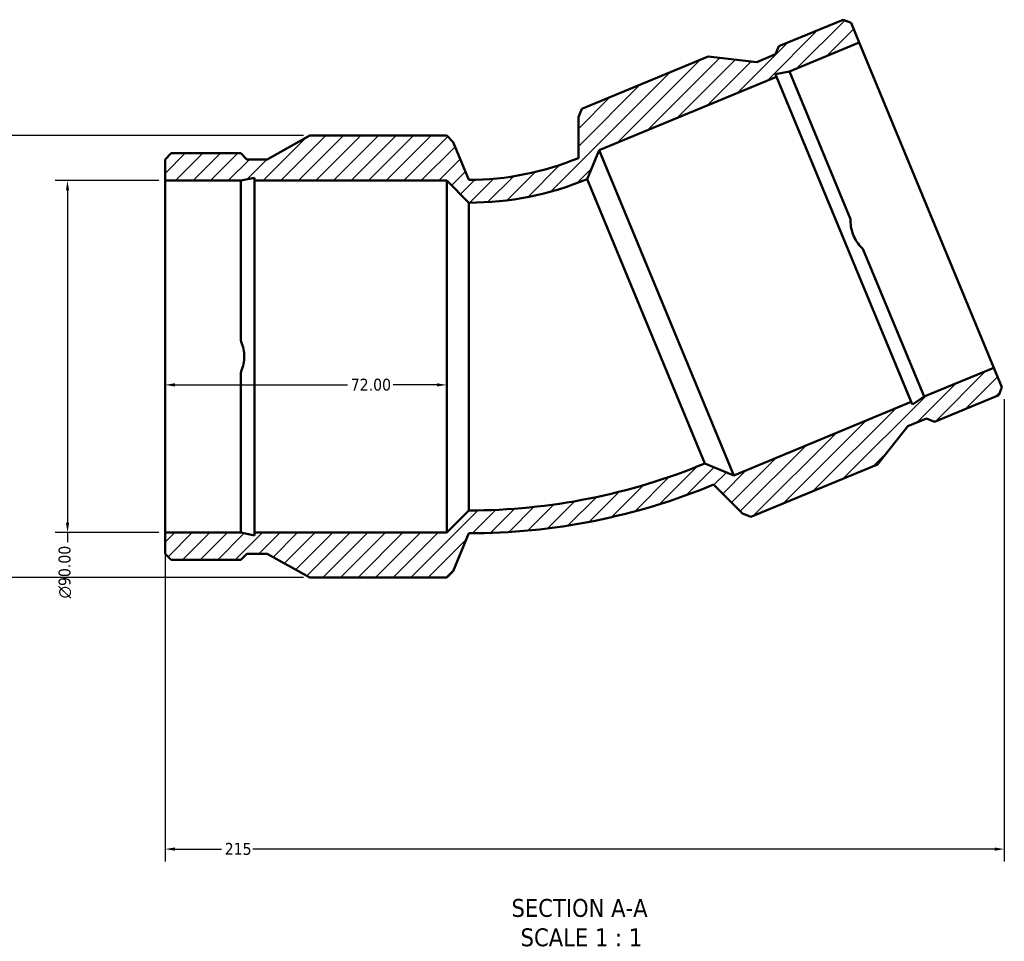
# Model space of a CAD drawing. Header units: millimetres. Extents: x -57 to 1277, y -581 to 992.
# Tile 3 of 8: x 355 to 607, y -581 to -345. Entities that reach past the tile are written whole.
import ezdxf

# ---------------------------------------------------------------- set-up
doc = ezdxf.new("R2010")
doc.units = ezdxf.units.MM
for name, color, linetype, lineweight in [('Dimension (ANSI)', 7, 'Continuous', 25), ('Hatch (ANSI)', 7, 'Continuous', 18), ('Symbol (ANSI)', 7, 'Continuous', 25), ('Visible (ANSI)', 7, 'Continuous', 50)]:
    doc.layers.add(name, color=color, linetype=linetype, lineweight=lineweight)
doc.styles.add('Label Text (ANSI)', font='tahoma.ttf')
doc.styles.add('Note Text (ANSI)', font='tahoma.ttf')
doc.dimstyles.new('Default - mm (ANSI)', dxfattribs={"dimtxt": 3.04800009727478, "dimasz": 2.5, "dimexe": 3.174999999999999, "dimexo": 1.600199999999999, "dimgap": 0.8, "dimtad": 0, "dimtoh": 1, "dimrnd": 1e-08, "dimzin": 4, "dimdsep": 46, "dimtxsty": 'Note Text (ANSI)', "dimcen": 0.09, "dimdle": 10, "dimclrd": 256, "dimclre": 256, "dimclrt": 256, "dimadec": 1, "dimazin": 1, "dimtfac": 1, "dimtofl": 0, "dimtmove": 0, "dimatfit": 3, "dimfxl": 1, "dimtolj": 1, "dimtzin": 4, "dimlwd": -1, "dimlwe": -1, "dimarcsym": 0})

# ---------------------------------------------------------------- blocks, each defined once
blk = doc.blocks.new('*D7')
at = {"layer": 'Defpoints', "color": 0, "transparency": 16777216}
for p in [(392.5312187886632, -431.1008986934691), (464.5312187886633, -431.1008986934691), (464.5312187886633, -438.3448193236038)]:
    blk.add_point(p, dxfattribs=at)
at = {"layer": 'Dimension (ANSI)', "transparency": 16777216}
for p, q in [((395.0312187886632, -438.3448193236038), (439.2058056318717, -438.3448193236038)), ((462.0312187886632, -438.3448193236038), (450.8566319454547, -438.3448193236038))]:
    blk.add_line(p, q, dxfattribs=at)
for points in [[(395.0312187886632, -437.928152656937), (395.0312187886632, -438.7614859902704), (392.5312187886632, -438.3448193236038)], [(462.0312187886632, -437.928152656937), (462.0312187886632, -438.7614859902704), (464.5312187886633, -438.3448193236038)]]:
    blk.add_solid(points, dxfattribs=at)
at = {"layer": 'Dimension (ANSI)', "transparency": 16777216, "insert": (440.0058056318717, -436.7573619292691), "char_height": 3.04800009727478, "attachment_point": 1, "style": 'Note Text (ANSI)'}
blk.add_mtext('\\A1;72.00', dxfattribs=at)
blk = doc.blocks.new('*D8')
at = {"layer": 'Defpoints', "color": 0, "transparency": 16777216}
for p in [(607.1279753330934, -440.3949498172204), (392.5312187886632, -476.1008986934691), (392.5312187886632, -557.0680726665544)]:
    blk.add_point(p, dxfattribs=at)
at = {"layer": 'Dimension (ANSI)', "transparency": 16777216}
for p, q in [((607.1279753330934, -441.9951498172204), (607.1279753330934, -560.2430726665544)), ((392.5312187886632, -477.7010986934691), (392.5312187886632, -560.2430726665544)), ((395.0312187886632, -557.0680726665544), (406.9719285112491, -557.0680726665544)), ((604.6279753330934, -557.0680726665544), (414.995450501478, -557.0680726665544))]:
    blk.add_line(p, q, dxfattribs=at)
for points in [[(395.0312187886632, -556.6514059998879), (395.0312187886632, -557.4847393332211), (392.5312187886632, -557.0680726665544)], [(604.6279753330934, -556.6514059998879), (604.6279753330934, -557.4847393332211), (607.1279753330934, -557.0680726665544)]]:
    blk.add_solid(points, dxfattribs=at)
at = {"layer": 'Dimension (ANSI)', "transparency": 16777216, "insert": (407.7719285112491, -555.4806152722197), "char_height": 3.04800009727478, "attachment_point": 1, "style": 'Note Text (ANSI)'}
blk.add_mtext('\\A1;215', dxfattribs=at)
blk = doc.blocks.new('*D9')
at = {"layer": 'Defpoints', "color": 0, "transparency": 16777216}
for p in [(392.5312187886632, -386.1008986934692), (367.5636314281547, -476.100898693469), (392.5312187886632, -476.1008986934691)]:
    blk.add_point(p, dxfattribs=at)
at = {"layer": 'Dimension (ANSI)', "transparency": 16777216}
for p, q in [((390.9310187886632, -386.1008986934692), (364.3886314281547, -386.1008986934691)), ((367.5636314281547, -388.6008986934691), (367.5636314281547, -473.6008986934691)), ((390.9310187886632, -476.1008986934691), (364.3886314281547, -476.100898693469)), ((367.5636314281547, -476.100898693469), (367.5636314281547, -478.6008986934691))]:
    blk.add_line(p, q, dxfattribs=at)
for points in [[(367.146964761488, -388.6008986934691), (367.9802980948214, -388.6008986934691), (367.5636314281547, -386.1008986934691)], [(367.146964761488, -473.6008986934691), (367.9802980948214, -473.6008986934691), (367.5636314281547, -476.100898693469)]]:
    blk.add_solid(points, dxfattribs=at)
at = {"layer": 'Dimension (ANSI)', "transparency": 16777216, "insert": (365.2706222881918, -492.9466993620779), "char_height": 3.04800009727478, "attachment_point": 1, "rotation": 90, "style": 'Note Text (ANSI)'}
blk.add_mtext('\\A1;\\fAIGDT|b0|i0;\\H3.0480;\\ln\\fTahoma|b0|i0;\\H3.0480;90.00', dxfattribs=at)
blk = doc.blocks.new('*D10')
at = {"layer": 'Defpoints', "color": 0, "transparency": 16777216}
for p in [(429.5355137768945, -374.6008986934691), (303.0636617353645, -487.600898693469), (429.5355137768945, -487.6008986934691)]:
    blk.add_point(p, dxfattribs=at)
at = {"layer": 'Dimension (ANSI)', "transparency": 16777216}
for p, q in [((427.9353137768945, -374.6008986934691), (299.8886617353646, -374.6008986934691)), ((303.0636617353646, -377.1008986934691), (303.0636617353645, -485.1008986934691)), ((427.9353137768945, -487.6008986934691), (299.8886617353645, -487.600898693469)), ((303.0636617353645, -487.600898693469), (303.0636617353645, -490.1008986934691))]:
    blk.add_line(p, q, dxfattribs=at)
for points in [[(302.6469950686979, -377.1008986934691), (303.4803284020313, -377.1008986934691), (303.0636617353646, -374.6008986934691)], [(302.6469950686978, -485.1008986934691), (303.4803284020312, -485.1008986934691), (303.0636617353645, -487.600898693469)]]:
    blk.add_solid(points, dxfattribs=at)
at = {"layer": 'Dimension (ANSI)', "transparency": 16777216, "insert": (301.4762043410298, -502.9803133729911), "char_height": 3.04800009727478, "attachment_point": 1, "rotation": 90, "style": 'Note Text (ANSI)'}
blk.add_mtext('\\A1;113.00', dxfattribs=at)

msp = doc.modelspace()

# ---------------------------------------------------------------- hatches: boundary and pattern name
at = {"layer": 'Hatch (ANSI)'}
h = msp.add_hatch(dxfattribs=at)
h.set_pattern_fill('ANSI31', color=256, scale=25.4, style=0)
h.set_pattern_definition([(45, (0, 0), (-2.245064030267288, 2.245064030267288), [])])
edge = h.paths.add_edge_path()
edge.add_line((392.5312187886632, -386.1008986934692), (411.8518187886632, -386.1008986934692))
edge.add_line((411.8518187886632, -386.1008986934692), (415.3777397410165, -385.3514410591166))
edge.add_line((415.3777397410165, -385.3514410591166), (415.3777397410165, -386.1008986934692))
edge.add_line((415.3777397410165, -386.1008986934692), (464.5312187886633, -386.1008986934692))
edge.add_line((464.5312187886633, -386.1008986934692), (470.1812187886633, -391.7508986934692))
edge.add_ellipse((470.1812187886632, -312.6854612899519), major_axis=(4e-14, -79.06543740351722), ratio=1, start_angle=0, end_angle=22.49999999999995)
edge.add_line((500.4382517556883, -385.7324006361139), (503.4960097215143, -378.3503198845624))
edge.add_line((503.4960097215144, -378.3503198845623), (548.9079029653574, -359.5400978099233))
edge.add_line((548.9079029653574, -359.5400978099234), (548.6210979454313, -358.8476892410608))
edge.add_line((548.6210979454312, -358.8476892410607), (552.1654291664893, -358.1907862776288))
edge.add_line((552.1654291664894, -358.1907862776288), (570.015336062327, -350.7971127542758))
edge.add_line((570.0153360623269, -350.7971127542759), (567.9409622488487, -345.7891313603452))
edge.add_line((567.9409622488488, -345.7891313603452), (565.9035079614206, -344.9451901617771))
edge.add_line((565.9035079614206, -344.9451901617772), (549.4942988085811, -351.7421071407))
edge.add_line((549.4942988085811, -351.7421071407), (548.6503576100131, -353.7795614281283))
edge.add_line((548.6503576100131, -353.7795614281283), (543.827706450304, -355.777168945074))
edge.add_line((543.827706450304, -355.777168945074), (531.4269658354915, -354.3334287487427))
edge.add_line((531.4269658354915, -354.3334287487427), (499.0951502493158, -367.7257052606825))
edge.add_line((499.0951502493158, -367.7257052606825), (498.1995536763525, -369.8878666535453))
edge.add_line((498.1995536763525, -369.8878666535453), (498.1995536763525, -380.3277053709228))
edge.add_ellipse((470.1812187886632, -312.6854612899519), major_axis=(28.01833488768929, -67.64224408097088), ratio=1, start_angle=337.50000000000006, end_angle=360, ccw=False)
edge.add_line((470.1812187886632, -385.9008986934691), (466.1860654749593, -376.2557453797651))
edge.add_line((466.1860654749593, -376.2557453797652), (464.5312187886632, -374.6008986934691))
edge.add_line((464.5312187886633, -374.6008986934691), (429.5355137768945, -374.6008986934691))
edge.add_line((429.5355137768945, -374.6008986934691), (418.6312187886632, -380.6802986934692))
edge.add_line((418.6312187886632, -380.6802986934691), (413.4112187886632, -380.6802986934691))
edge.add_line((413.4112187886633, -380.6802986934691), (411.8518187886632, -379.1208986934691))
edge.add_line((411.8518187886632, -379.1208986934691), (394.0906187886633, -379.1208986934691))
edge.add_line((394.0906187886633, -379.1208986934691), (392.5312187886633, -380.6802986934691))
edge.add_line((392.5312187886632, -380.6802986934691), (392.5312187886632, -386.1008986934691))
edge = h.paths.add_edge_path()
edge.add_line((411.8518187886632, -476.1008986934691), (392.5312187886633, -476.1008986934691))
edge.add_line((392.5312187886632, -476.1008986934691), (392.5312187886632, -481.5214986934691))
edge.add_line((392.5312187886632, -481.5214986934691), (394.0906187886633, -483.0808986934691))
edge.add_line((394.0906187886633, -483.0808986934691), (411.8518187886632, -483.0808986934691))
edge.add_line((411.8518187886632, -483.0808986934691), (413.4112187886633, -481.5214986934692))
edge.add_line((413.4112187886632, -481.5214986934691), (418.6312187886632, -481.5214986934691))
edge.add_line((418.6312187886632, -481.5214986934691), (429.5355137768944, -487.6008986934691))
edge.add_line((429.5355137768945, -487.6008986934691), (464.5312187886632, -487.6008986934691))
edge.add_line((464.5312187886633, -487.6008986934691), (466.1860654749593, -485.9460520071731))
edge.add_line((466.1860654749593, -485.946052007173), (470.1812187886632, -476.3008986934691))
edge.add_ellipse((470.1812187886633, -312.6854612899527), major_axis=(-1.066e-13, -163.6154374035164), ratio=1, start_angle=0, end_angle=22.50000000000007)
edge.add_line((532.7941359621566, -463.8464151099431), (540.1762167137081, -471.2284958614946))
edge.add_line((540.1762167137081, -471.2284958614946), (542.338378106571, -472.1240924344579))
edge.add_line((542.3383781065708, -472.1240924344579), (574.6701936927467, -458.7318159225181))
edge.add_line((574.6701936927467, -458.7318159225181), (582.4179629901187, -448.9422896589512))
edge.add_line((582.4179629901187, -448.9422896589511), (587.2406141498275, -446.9446821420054))
edge.add_line((587.2406141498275, -446.9446821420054), (589.2780684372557, -447.7886233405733))
edge.add_line((589.2780684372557, -447.7886233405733), (605.6872775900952, -440.9917063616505))
edge.add_line((605.6872775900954, -440.9917063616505), (606.5312187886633, -438.9542520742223))
edge.add_line((606.5312187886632, -438.9542520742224), (604.456844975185, -433.9462706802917))
edge.add_line((604.456844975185, -433.9462706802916), (586.6069380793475, -441.3399442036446))
edge.add_line((586.6069380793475, -441.3399442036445), (583.6362168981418, -443.3816643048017))
edge.add_line((583.6362168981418, -443.3816643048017), (583.3494118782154, -442.6892557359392))
edge.add_line((583.3494118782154, -442.6892557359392), (537.9375186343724, -461.499477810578))
edge.add_line((537.9375186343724, -461.499477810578), (530.5554378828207, -458.4417198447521))
edge.add_ellipse((470.1812187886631, -312.6854612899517), major_axis=(60.37421909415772, -145.7562585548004), ratio=1, start_angle=337.5, end_angle=360, ccw=False)
edge.add_line((470.1812187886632, -470.450898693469), (464.5312187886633, -476.100898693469))
edge.add_line((464.5312187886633, -476.1008986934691), (415.3777397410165, -476.1008986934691))
edge.add_line((415.3777397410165, -476.1008986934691), (415.3777397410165, -476.8503563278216))
edge.add_line((415.3777397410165, -476.8503563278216), (411.8518187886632, -476.1008986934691))

# ---------------------------------------------------------------- linework, layer by layer
at = {"layer": 'Visible (ANSI)'}
for p, q in [((565.9035079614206, -344.9451901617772), (549.4942988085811, -351.7421071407)), ((567.9409622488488, -345.7891313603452), (565.9035079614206, -344.9451901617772)), ((570.0153360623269, -350.7971127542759), (567.9409622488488, -345.7891313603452)), ((549.4942988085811, -351.7421071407), (548.6503576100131, -353.7795614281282)), ((552.1654291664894, -358.1907862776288), (570.0153360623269, -350.7971127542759)), ((570.0153360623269, -350.7971127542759), (604.456844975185, -433.9462706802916)), ((531.4269658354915, -354.3334287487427), (499.0951502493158, -367.7257052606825)), ((543.827706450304, -355.777168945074), (531.4269658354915, -354.3334287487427)), ((548.6503576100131, -353.7795614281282), (543.827706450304, -355.777168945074)), ((503.4960097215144, -378.3503198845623), (548.9079029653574, -359.5400978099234)), ((548.6210979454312, -358.8476892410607), (552.1654291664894, -358.1907862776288)), ((548.9079029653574, -359.5400978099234), (548.6210979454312, -358.8476892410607)), ((548.9079029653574, -359.5400978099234), (583.3494118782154, -442.6892557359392)), ((552.1654291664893, -358.1907862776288), (567.8081583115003, -395.9556751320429)), ((499.0951502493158, -367.7257052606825), (498.1995536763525, -369.8878666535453)), ((498.1995536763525, -369.8878666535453), (498.1995536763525, -380.3277053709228)), ((429.5355137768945, -374.6008986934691), (418.6312187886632, -380.6802986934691)), ((464.5312187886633, -374.6008986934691), (429.5355137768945, -374.6008986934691)), ((466.1860654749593, -376.2557453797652), (464.5312187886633, -374.6008986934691)), ((470.1812187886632, -385.9008986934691), (466.1860654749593, -376.2557453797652)), ((394.0906187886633, -379.1208986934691), (392.5312187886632, -380.6802986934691)), ((411.8518187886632, -379.1208986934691), (394.0906187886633, -379.1208986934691)), ((413.4112187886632, -380.6802986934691), (411.8518187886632, -379.1208986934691)), ((500.4382517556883, -385.7324006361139), (503.4960097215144, -378.3503198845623)), ((503.4960097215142, -378.3503198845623), (537.9375186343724, -461.499477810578)), ((392.5312187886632, -380.6802986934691), (392.5312187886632, -386.1008986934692)), ((418.6312187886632, -380.6802986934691), (413.4112187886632, -380.6802986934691)), ((392.5312187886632, -386.1008986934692), (411.8518187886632, -386.1008986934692)), ((392.5312187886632, -476.1008986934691), (392.5312187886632, -386.1008986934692)), ((411.8518187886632, -386.1008986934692), (415.3777397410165, -385.3514410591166)), ((411.8518187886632, -426.9773198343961), (411.8518187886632, -386.1008986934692)), ((415.3777397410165, -385.3514410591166), (415.3777397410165, -386.1008986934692)), ((415.3777397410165, -386.1008986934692), (464.5312187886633, -386.1008986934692)), ((415.3777397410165, -476.1008986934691), (415.3777397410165, -386.1008986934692)), ((464.5312187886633, -386.1008986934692), (470.1812187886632, -391.7508986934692)), ((464.5312187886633, -476.1008986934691), (464.5312187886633, -386.1008986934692)), ((500.4382517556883, -385.7324006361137), (530.5554378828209, -458.4417198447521)), ((470.1812187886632, -470.450898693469), (470.1812187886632, -391.7508986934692)), ((570.9642089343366, -403.5750553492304), (586.6069380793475, -441.3399442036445)), ((411.8518187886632, -476.1008986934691), (411.8518187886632, -435.2244775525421)), ((604.456844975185, -433.9462706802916), (586.6069380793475, -441.3399442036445)), ((606.5312187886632, -438.9542520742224), (604.456844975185, -433.9462706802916)), ((605.6872775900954, -440.9917063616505), (606.5312187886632, -438.9542520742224)), ((583.3494118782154, -442.6892557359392), (537.9375186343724, -461.499477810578)), ((583.6362168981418, -443.3816643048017), (583.3494118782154, -442.6892557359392)), ((586.6069380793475, -441.3399442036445), (583.6362168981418, -443.3816643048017)), ((589.2780684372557, -447.7886233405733), (605.6872775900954, -440.9917063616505)), ((582.4179629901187, -448.9422896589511), (587.2406141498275, -446.9446821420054)), ((587.2406141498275, -446.9446821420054), (589.2780684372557, -447.7886233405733)), ((574.6701936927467, -458.7318159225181), (582.4179629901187, -448.9422896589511)), ((537.9375186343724, -461.499477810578), (530.5554378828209, -458.4417198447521)), ((542.3383781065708, -472.1240924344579), (574.6701936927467, -458.7318159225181)), ((532.7941359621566, -463.8464151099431), (540.1762167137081, -471.2284958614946)), ((470.1812187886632, -470.450898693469), (464.5312187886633, -476.1008986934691)), ((540.1762167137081, -471.2284958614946), (542.3383781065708, -472.1240924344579)), ((411.8518187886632, -476.1008986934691), (392.5312187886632, -476.1008986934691)), ((392.5312187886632, -476.1008986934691), (392.5312187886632, -481.5214986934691)), ((415.3777397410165, -476.8503563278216), (411.8518187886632, -476.1008986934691)), ((464.5312187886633, -476.1008986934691), (415.3777397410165, -476.1008986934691)), ((415.3777397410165, -476.1008986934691), (415.3777397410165, -476.8503563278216)), ((466.1860654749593, -485.946052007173), (470.1812187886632, -476.3008986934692)), ((392.5312187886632, -481.5214986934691), (394.0906187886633, -483.0808986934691)), ((394.0906187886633, -483.0808986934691), (411.8518187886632, -483.0808986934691)), ((411.8518187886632, -483.0808986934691), (413.4112187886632, -481.5214986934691)), ((413.4112187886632, -481.5214986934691), (418.6312187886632, -481.5214986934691)), ((418.6312187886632, -481.5214986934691), (429.5355137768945, -487.6008986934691)), ((464.5312187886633, -487.6008986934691), (466.1860654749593, -485.946052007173)), ((429.5355137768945, -487.6008986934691), (464.5312187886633, -487.6008986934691))]:
    msp.add_line(p, q, dxfattribs=at)
for centre, radius, start, end in [((470.1812187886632, -312.6854612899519), 73.2154374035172, 270, 292.4999999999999), ((470.1812187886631, -312.6854612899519), 79.06543740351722, 270.0000000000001, 292.5), ((470.1812187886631, -312.6854612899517), 157.7654374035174, 270.0000000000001, 292.5), ((470.1812187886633, -312.6854612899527), 163.6154374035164, 269.9999999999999, 292.5)]:
    msp.add_arc(centre, radius, start, end, dxfattribs=at)
for points in [[(570.9642089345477, -403.5750553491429), (570.8690922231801, -403.4863182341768), (570.7756588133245, -403.3956495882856), (569.7628243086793, -402.373313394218), (569.0332276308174, -401.2496637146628), (568.0870485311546, -398.9653852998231), (567.8084109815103, -397.6549422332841), (567.8016922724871, -396.2158592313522), (567.8036472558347, -396.0856794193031), (567.8081583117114, -395.9556751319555)], [(411.8518187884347, -426.9773198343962), (411.9057369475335, -427.0957018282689), (411.9573607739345, -427.2152241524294), (412.5018667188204, -428.5473346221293), (412.7459240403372, -429.8646561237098), (412.7459240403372, -432.3371412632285), (412.5018667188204, -433.6544627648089), (411.9573607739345, -434.9865732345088), (411.9057369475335, -435.1060955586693), (411.8518187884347, -435.2244775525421)]]:
    msp.add_open_spline(points, degree=3, knots=[4.048043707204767, 4.048043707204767, 4.048043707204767, 4.048043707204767, 4.084931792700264, 4.084931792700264, 4.455804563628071, 4.455804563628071, 4.826677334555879, 4.826677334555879, 4.86356542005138, 4.86356542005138, 4.86356542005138, 4.86356542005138], dxfattribs=at)

# ---------------------------------------------------------------- texts
at = {"layer": 'Symbol (ANSI)', "char_height": 4.571999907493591, "attachment_point": 7, "style": 'Label Text (ANSI)'}
for s, insert in [('SECTION A-A', (481.1068036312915, -574.4851827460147)), ('SCALE 1 : 1', (483.4261491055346, -581.9980400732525))]:
    msp.add_mtext(s, dxfattribs=dict(at, insert=insert))

# ---------------------------------------------------------------- dimensions: what is measured, and where the dimension line sits
at = {"layer": 'Dimension (ANSI)'}
for base, p1, p2, angle, override, picture, middle in [((303.0636617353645, -487.600898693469), (429.5355137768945, -374.6008986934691), (429.5355137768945, -487.6008986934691), 90, {"dimtoh": 0, "dimdec": 2, "dimtp": 0, "dimtm": 0, "dimtdec": 2, "dimatfit": 2}, '*D10', (303.0636617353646, -496.9406060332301)), ((464.5312187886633, -438.3448193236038), (392.5312187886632, -431.1008986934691), (464.5312187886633, -431.1008986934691), 180, {"dimtoh": 0, "dimdec": 2, "dimse1": 1, "dimse2": 1, "dimtp": 0, "dimtm": 0, "dimtdec": 2, "dimatfit": 1}, '*D7', (445.0312187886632, -438.3448193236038)), ((392.5312187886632, -557.0680726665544), (607.1279753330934, -440.3949498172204), (392.5312187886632, -476.1008986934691), 180, {"dimtoh": 0, "dimdec": 0, "dimtp": 0, "dimtm": 0, "dimtdec": 2, "dimatfit": 1}, '*D8', (410.9836895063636, -557.0680726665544))]:
    dim = msp.add_linear_dim(base=base, p1=p1, p2=p2, angle=angle, dimstyle='Default - mm (ANSI)', override=override, dxfattribs=at)
    dim.commit()
    dim.dimension.update_dxf_attribs({"geometry": picture, "text_midpoint": middle, "dimtype": 160})
dim = msp.add_linear_dim(base=(367.5636314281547, -476.100898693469), p1=(392.5312187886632, -386.1008986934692), p2=(392.5312187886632, -476.1008986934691), angle=90, text='\\fAIGDT|b0|i0;\\H3.0480;\\ln\\fTahoma|b0|i0;\\H3.0480;<>', dimstyle='Default - mm (ANSI)', override={"dimtoh": 0, "dimdec": 2, "dimtp": 0, "dimtm": 0, "dimtdec": 2, "dimatfit": 2}, dxfattribs=at)
dim.commit()
dim.dimension.update_dxf_attribs({"geometry": '*D9', "text_midpoint": (367.5636314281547, -486.1737990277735), "dimtype": 160})

doc.saveas('drawing.dxf')
